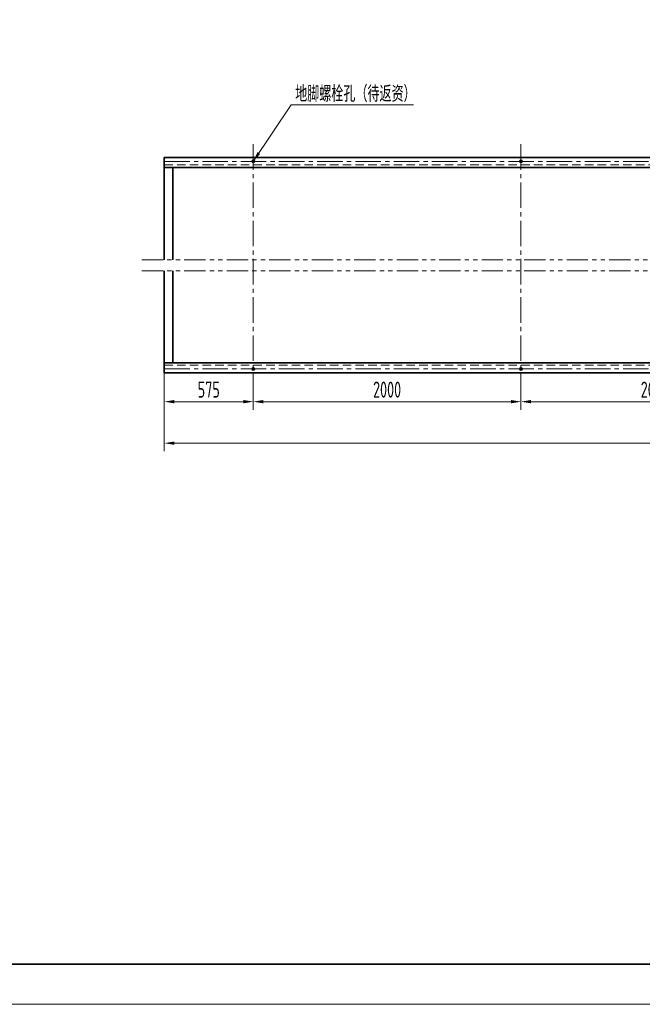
# Model space of a CAD drawing. Header units: millimetres. Extents: x 612290 to 637520, y -99766 to -71780.
# Tile 5 of 13: x 625431 to 630084, y -99766 to -92408. Entities that reach past the tile are written whole.
import ezdxf

# ---------------------------------------------------------------- set-up
doc = ezdxf.new("R2010")
doc.units = ezdxf.units.MM
for name, pattern in [('CENTER2', [28.575, 19.05, -3.175, 3.175, -3.175]), ('DASHED2', [9.525, 6.35, -3.175]), ('PHANTOM2', [31.75, 15.875, -3.175, 3.175, -3.175, 3.175, -3.175])]:
    doc.linetypes.add(name, pattern=pattern)
for name, color, linetype, lineweight in [('1粗实线', 7, 'Continuous', 35), ('2细实线', 3, 'Continuous', 13), ('3中心线', 1, 'CENTER2', 13), ('4虚线', 4, 'DASHED2', 13), ('5双点划线', 2, 'PHANTOM2', 13), ('9图表', 4, 'Continuous', 13)]:
    doc.layers.add(name, color=color, linetype=linetype, lineweight=lineweight)
doc.styles.add('lanpec-dim', font='bpec_e.shx', dxfattribs={"width": 0.75, "bigfont": 'hztxt.shx'})
doc.dimstyles.new('lanpec', dxfattribs={"dimscale": 0, "dimtxt": 4, "dimasz": 2.5, "dimexe": 2, "dimexo": 0, "dimgap": 1, "dimtad": 1, "dimtxsty": 'lanpec-dim', "dimcen": 2.5, "dimclrd": 256, "dimclre": 256, "dimclrt": 256, "dimazin": 3, "dimtfac": 1, "dimtmove": 0, "dimatfit": 3, "dimlwd": -1, "dimlwe": -1, "dimarcsym": 0})
doc.dimstyles.new('lanpec$0', dxfattribs={"dimscale": 0, "dimtxt": 4, "dimasz": 2.5, "dimexe": 2, "dimexo": 0, "dimgap": 1, "dimtad": 1, "dimtxsty": 'lanpec-dim', "dimcen": 2.5, "dimclrd": 256, "dimclre": 256, "dimclrt": 256, "dimazin": 3, "dimtfac": 1, "dimtmove": 0, "dimatfit": 3, "dimlwd": -1, "dimlwe": -1, "dimarcsym": 0})

# ---------------------------------------------------------------- blocks, each defined once
blk = doc.blocks.new('A1-零部件图-LANPEC-AUTOPRINT')
at = {"layer": '1粗实线'}
blk.add_lwpolyline([(-816, 10), (-10, 10), (-10, 584), (-816, 584)], close=True, dxfattribs=at)
at = {"layer": '9图表'}
blk.add_lwpolyline([(-841, 0), (0, 0), (0, 594), (-841, 594)], close=True, dxfattribs=at)
blk = doc.blocks.new('*D1423')
at = {"layer": '2细实线', "transparency": 16777216}
for p, q in [((626511.8, -94845), (626511.8, -95322.6)), ((627176.8, -95172), (627176.8, -95322.6)), ((627101.8, -95262.6), (626586.8, -95262.6))]:
    blk.add_line(p, q, dxfattribs=at)
for points in [[(626586.8, -95250.1), (626586.8, -95275.1), (626511.8, -95262.6)], [(627101.8, -95250.1), (627101.8, -95275.1), (627176.8, -95262.6)]]:
    blk.add_solid(points, dxfattribs=at)
at = {"layer": 'Defpoints', "color": 0, "transparency": 16777216}
for p in [(626511.8, -94845), (627176.8, -95172), (626511.8, -95262.6)]:
    blk.add_point(p, dxfattribs=at)
at = {"layer": '2细实线', "transparency": 16777216, "insert": (626844.3, -95172.6), "char_height": 120, "attachment_point": 5, "style": 'lanpec-dim'}
blk.add_mtext('575', dxfattribs=at)
blk = doc.blocks.new('*D1424')
at = {"layer": '2细实线', "transparency": 16777216}
for p, q in [((627176.8, -95172), (627176.8, -95322.6)), ((629176.8, -95172), (629176.8, -95322.6)), ((627251.8, -95262.6), (629101.8, -95262.6))]:
    blk.add_line(p, q, dxfattribs=at)
for points in [[(627251.8, -95250.1), (627251.8, -95275.1), (627176.8, -95262.6)], [(629101.8, -95250.1), (629101.8, -95275.1), (629176.8, -95262.6)]]:
    blk.add_solid(points, dxfattribs=at)
at = {"layer": 'Defpoints', "color": 0, "transparency": 16777216}
for p in [(627176.8, -95172), (629176.8, -95172), (629176.8, -95262.6)]:
    blk.add_point(p, dxfattribs=at)
at = {"layer": '2细实线', "transparency": 16777216, "insert": (628176.8, -95172.6), "char_height": 120, "attachment_point": 5, "style": 'lanpec-dim'}
blk.add_mtext('2000', dxfattribs=at)
blk = doc.blocks.new('*D1403')
at = {"layer": '2细实线', "transparency": 16777216}
for p, q in [((629176.8, -95172), (629176.8, -95322.6)), ((631176.8, -95172), (631176.8, -95322.6)), ((631101.8, -95262.6), (629251.8, -95262.6))]:
    blk.add_line(p, q, dxfattribs=at)
for points in [[(629251.8, -95250.1), (629251.8, -95275.1), (629176.8, -95262.6)], [(631101.8, -95250.1), (631101.8, -95275.1), (631176.8, -95262.6)]]:
    blk.add_solid(points, dxfattribs=at)
at = {"layer": 'Defpoints', "color": 0, "transparency": 16777216}
for p in [(629176.8, -95172), (631176.8, -95172), (629176.8, -95262.6)]:
    blk.add_point(p, dxfattribs=at)
at = {"layer": '2细实线', "transparency": 16777216, "insert": (630176.8, -95172.6), "char_height": 120, "attachment_point": 5, "style": 'lanpec-dim'}
blk.add_mtext('2000', dxfattribs=at)
blk = doc.blocks.new('*D1425')
at = {"layer": '2细实线', "transparency": 16777216}
for p, q in [((626511.8, -94868.8), (626511.8, -95632.6)), ((635841.8, -94868.8), (635841.8, -95632.6)), ((626586.8, -95572.6), (635766.8, -95572.6))]:
    blk.add_line(p, q, dxfattribs=at)
for points in [[(626586.8, -95560.1), (626586.8, -95585.1), (626511.8, -95572.6)], [(635766.8, -95560.1), (635766.8, -95585.1), (635841.8, -95572.6)]]:
    blk.add_solid(points, dxfattribs=at)
at = {"layer": 'Defpoints', "color": 0, "transparency": 16777216}
for p in [(626511.8, -94868.8), (635841.8, -94868.8), (635841.8, -95572.6)]:
    blk.add_point(p, dxfattribs=at)
at = {"layer": '2细实线', "transparency": 16777216, "insert": (631176.8, -95482.6), "char_height": 120, "attachment_point": 5, "style": 'lanpec-dim'}
blk.add_mtext('9150', dxfattribs=at)

msp = doc.modelspace()

# ---------------------------------------------------------------- linework, layer by layer
at = {"layer": '1粗实线'}
for p, q in [((626511.775, -93437.419), (626511.775, -94203.819)), ((626511.775, -93437.419), (635841.775, -93437.419)), ((626511.775, -93512.419), (635841.775, -93512.419)), ((626576.775, -93512.419), (626576.775, -94203.819)), ((626511.775, -94283.819), (626511.775, -95047.419)), ((626576.775, -94283.819), (626576.775, -94972.419)), ((626511.775, -94972.419), (635841.775, -94972.419)), ((626511.775, -95047.419), (635841.775, -95047.419))]:
    msp.add_line(p, q, dxfattribs=at)
for centre in [(627176.775, -93467.419), (629176.775, -93467.419), (627176.775, -95017.419), (629176.775, -95017.419)]:
    msp.add_circle(centre, 9, dxfattribs=at)
at = {"layer": '3中心线', "ltscale": 10}
for p, q in [((627176.775, -93339.154), (627176.775, -95171.95)), ((629176.775, -93339.154), (629176.775, -95171.95)), ((626511.775, -93467.419), (635841.775, -93467.419)), ((626511.775, -95017.419), (635841.775, -95017.419))]:
    msp.add_line(p, q, dxfattribs=at)
at = {"layer": '4虚线', "ltscale": 10}
for p, q in [((626511.775, -93493.919), (635841.775, -93493.919)), ((626511.775, -94990.919), (635841.775, -94990.919))]:
    msp.add_line(p, q, dxfattribs=at)
at = {"layer": '5双点划线', "ltscale": 10}
for p, q in [((626344.111, -94203.819), (635950.839, -94203.819)), ((626344.111, -94283.819), (635950.839, -94283.819))]:
    msp.add_line(p, q, dxfattribs=at)

# ---------------------------------------------------------------- block references
at = {"xscale": 30, "yscale": 30, "zscale": 30}
msp.add_blockref('A1-零部件图-LANPEC-AUTOPRINT', (637519.676, -99765.581), dxfattribs=at)

# ---------------------------------------------------------------- texts
at = {"layer": '2细实线', "style": 'lanpec-dim', "width": 0.75}
msp.add_text('地脚螺栓孔（待返资）', height=120, dxfattribs=at).set_placement((627490.029, -93022.383))

# ---------------------------------------------------------------- dimensions: what is measured, and where the dimension line sits
at = {"layer": '2细实线'}
for base, p1, p2, text, picture, middle in [((626511.775, -95262.587), (627176.775, -95171.95), (626511.775, -94844.955), '575', '*D1423', (626844.275, -95172.587)), ((635841.775, -95572.635), (626511.775, -94868.771), (635841.775, -94868.771), '9150', '*D1425', (631176.775, -95482.635))]:
    dim = msp.add_linear_dim(base=base, p1=p1, p2=p2, text=text, dimstyle='lanpec$0', override={"dimscale": 30, "dimtoh": 1}, dxfattribs=at)
    dim.commit()
    dim.dimension.update_dxf_attribs({"geometry": picture, "text_midpoint": middle})
dim = msp.add_linear_dim(base=(629176.775, -95262.587), p1=(627176.775, -95171.95), p2=(629176.775, -95171.95), dimstyle='lanpec$0', override={"dimscale": 30, "dimtoh": 1}, dxfattribs=at)
dim.commit()
dim.dimension.update_dxf_attribs({"geometry": '*D1424', "text_midpoint": (628176.775, -95172.587)})
dim = msp.add_linear_dim(base=(629176.775, -95262.587), p1=(631176.775, -95171.95), p2=(629176.775, -95171.95), angle=180, dimstyle='lanpec$0', override={"dimscale": 30, "dimtoh": 1}, dxfattribs=at)
dim.commit()
dim.dimension.update_dxf_attribs({"geometry": '*D1403', "text_midpoint": (630176.775, -95172.587)})

# ---------------------------------------------------------------- leaders
msp.add_leader([(627176.775, -93467.419), (627459.301, -93044.47), (628373.176, -93044.47)], dimstyle='lanpec', override={"dimscale": 30}, dxfattribs=at)

doc.saveas('drawing.dxf')
